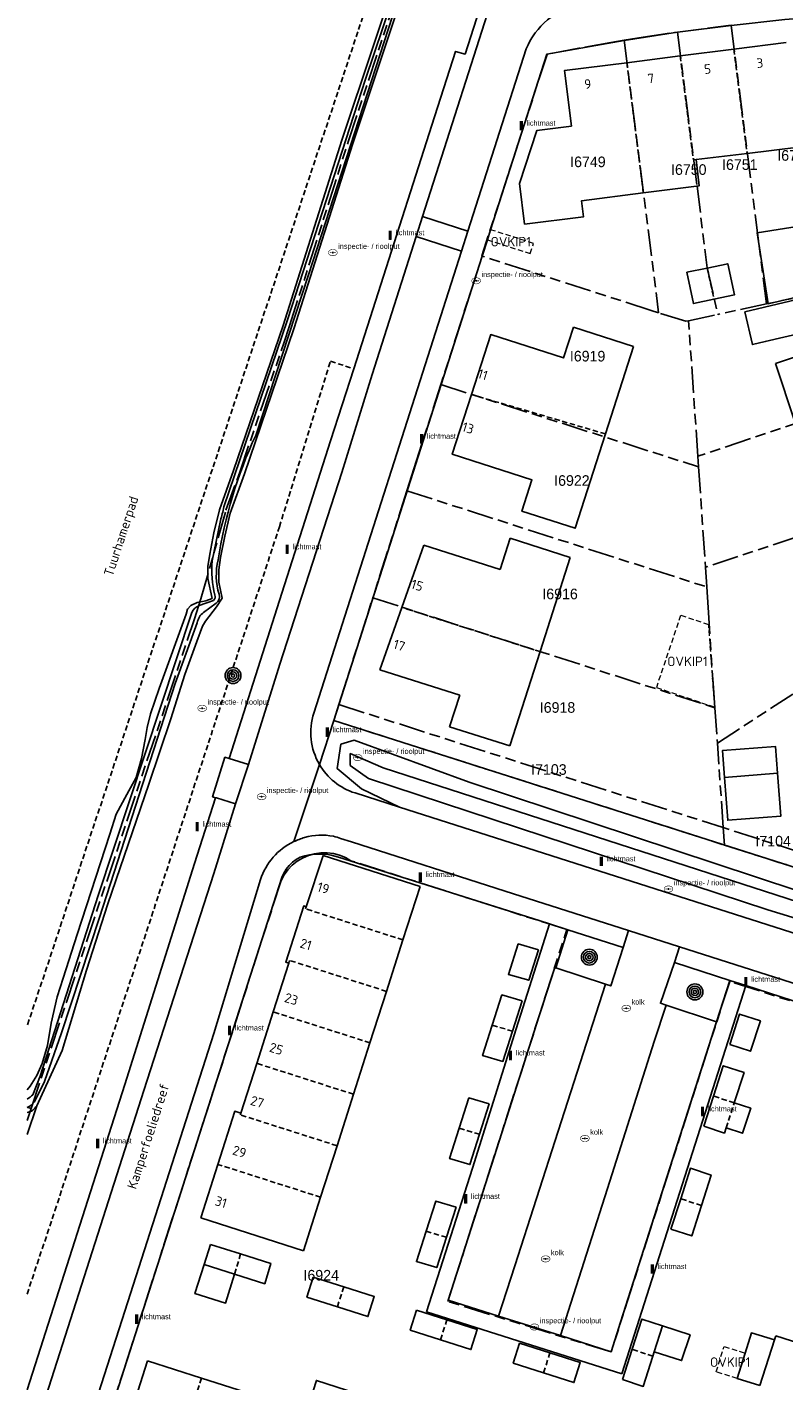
# Model space of a CAD drawing. Extents: x 168491 to 169507, y 481494 to 482503.
# Tile 14 of 108: x 168500 to 168571, y 481760 to 481887. Entities that reach past the tile are written whole.
import ezdxf
from ezdxf.enums import TextEntityAlignment as Align

# ---------------------------------------------------------------- set-up
doc = ezdxf.new("R2010")
doc.units = 0
doc.header["$LTSCALE"] = 0.5
doc.linetypes.add('KAD', pattern=[12, 5, -1, 2, -1, 2, -1])
doc.linetypes.add('STIPPELFIJN', pattern=[1.5, 1, -0.5])
doc.layers.get('0').update_dxf_attribs({"linetype": 'CONTINUOUS'})
for name, color, linetype in [('G01', 3, 'KAD'), ('G_BTD', 3, 'CONTINUOUS'), ('G_GBIP1', 7, 'CONTINUOUS'), ('G_OWT', 7, 'CONTINUOUS'), ('G_PNDMV', 1, 'CONTINUOUS'), ('G_WGD', 2, 'CONTINUOUS'), ('G_WTD', 4, 'CONTINUOUS'), ('NAR', 7, 'CONTINUOUS'), ('ORL', 7, 'CONTINUOUS'), ('OVKIP1', 7, 'CONTINUOUS'), ('PPAL', 7, 'CONTINUOUS'), ('PPUT', 7, 'CONTINUOUS'), ('PVGO', 7, 'CONTINUOUS'), ('Z01', 2, 'CONTINUOUS')]:
    doc.layers.add(name, color=color, linetype=linetype)
doc.layers.add('OBWVM', color=7, linetype='CONTINUOUS', lineweight=70)
doc.styles.add('ISO', font='isocpeur.ttf', dxfattribs={"height": 1})

# ---------------------------------------------------------------- blocks, each defined once
blk = doc.blocks.new('put')
at = {"linetype": 'ByBlock', "lineweight": -2}
h = blk.add_hatch(color=0, dxfattribs=at)
h.dxf.hatch_style = 1
edge = h.paths.add_edge_path()
edge.add_spline(control_points=[(0.44, 0), (0.44, 0.04), (0.43, 0.09), (0.36, 0.2), (0.28, 0.26), (0.09, 0.32), (-0.02, 0.33), (-0.22, 0.29), (-0.31, 0.24), (-0.42, 0.12), (-0.44, 0.06), (-0.44, -0.06), (-0.42, -0.12), (-0.33, -0.22), (-0.28, -0.26), (-0.1, -0.33), (0.04, -0.33), (0.27, -0.27), (0.37, -0.2), (0.43, -0.08), (0.44, -0.04), (0.44, 0)], knot_values=[0, 0, 0, 0, 0.380029, 0.380029, 1.118666, 1.118666, 1.857303, 1.857303, 2.59594, 2.59594, 3.13294, 3.13294, 3.66994, 3.66994, 4.20694, 4.20694, 5.079565, 5.079565, 5.952189, 5.952189, 6.283185, 6.283185, 6.283185, 6.283185], degree=3, periodic=0)
edge = h.paths.add_edge_path(flags=16)
edge.add_ellipse((0, 0), major_axis=(0.392, 0), ratio=0.689655, start_angle=0, end_angle=360)
h = blk.add_hatch(color=0, dxfattribs=at)
h.dxf.hatch_style = 1
h.paths.add_polyline_path([(-0.1, 0, -0.096396), (-0.09, 0.04), (-0.25, 0.04, 1), (-0.25, -0.04), (-0.09, -0.04, -0.096396)])
at = {"linetype": 'ByBlock', "lineweight": -2, "true_color": 0x681648}
h = blk.add_hatch(color=219, dxfattribs=at)
h.dxf.hatch_style = 1
h.paths.add_polyline_path([(0.1, 0, 1), (-0.1, 0, 1)])
at = {"linetype": 'ByBlock', "lineweight": -2}
h = blk.add_hatch(color=0, dxfattribs=at)
h.dxf.hatch_style = 1
h.paths.add_polyline_path([(0.25, 0.04), (0.09, 0.04, -0.096396), (0.1, 0, -0.096396), (0.09, -0.04), (0.25, -0.04, 1)])
at = {"color": 0, "linetype": 'ByBlock', "lineweight": -2}
blk.add_attdef('PUT', (0.5, 0.35), '', height=0.5, dxfattribs=at)
blk = doc.blocks.new('BOOM')
at = {"color": 0}
for radius in [0.75, 0.55, 0.35, 0.15]:
    blk.add_circle((0, 0), radius, dxfattribs=at)
blk = doc.blocks.new('PAAL')
at = {"linetype": 'ByBlock', "lineweight": -2}
h = blk.add_hatch(color=0, dxfattribs=at)
h.dxf.hatch_style = 1
h.paths.add_polyline_path([(0.15, 0.8), (-0.15, 0.8), (-0.15, -0.1), (0, -0.1, -0.414214), (-0.1, 0, -1), (0.1, 0, -0.414214), (0, -0.1), (0.15, -0.1)])
at = {"linetype": 'ByBlock', "lineweight": -2, "true_color": 0x681648}
h = blk.add_hatch(color=219, dxfattribs=at)
h.dxf.hatch_style = 1
h.paths.add_polyline_path([(-0.1, 0, 1), (0.1, 0, 1)])
at = {"color": 0, "linetype": 'ByBlock', "lineweight": -2}
blk.add_attdef('PAAL', (0.5, 0.35), '', height=0.5, dxfattribs=at)

msp = doc.modelspace()

# ---------------------------------------------------------------- linework, layer by layer
at = {"layer": 'G01'}
for p, q in [((168569.75, 481861.341), (168566.428, 481887.663)), ((168556.328, 481886.23), (168559.573, 481860.511)), ((168542.923, 481865.861), (168539.036, 481853.723)), ((168575.114, 481862.496), (168569.75, 481861.341)), ((168569.75, 481861.341), (168565.168, 481860.355)), ((168562.405, 481859.76), (168565.168, 481860.355)), ((168563.275, 481846.967), (168562.405, 481859.76)), ((168539.036, 481853.723), (168563.343, 481845.967)), ((168585.3, 481854.34), (168563.275, 481846.967)), ((168563.343, 481845.967), (168563.275, 481846.967)), ((168563.343, 481845.967), (168563.987, 481836.499)), ((168535.83, 481843.7), (168532.613, 481833.595)), ((168535.83, 481843.7), (168564.115, 481834.626)), ((168565.114, 481819.869), (168593.111, 481838.128)), ((168563.987, 481836.499), (168564.115, 481834.626)), ((168529.405, 481823.521), (168532.613, 481833.595)), ((168532.613, 481833.595), (168564.879, 481823.231)), ((168529.405, 481823.521), (168565.67, 481811.905)), ((168564.879, 481823.231), (168565.114, 481819.869)), ((168565.67, 481811.905), (168565.114, 481819.869)), ((168565.67, 481811.905), (168565.784, 481810.267)), ((168565.784, 481810.267), (168571.769, 481808.358))]:
    msp.add_line(p, q, dxfattribs=at)
for points in [[(168500.378, 481785.398), (168503.707, 481795.439), (168515.789, 481831.631), (168516.399, 481833.493), (168518.757, 481841.867), (168520.094, 481845.572), (168524.213, 481857.651), (168524.766, 481859.269), (168530.315, 481876.752), (168535.844, 481893.364), (168536.24, 481894.553), (168537.22, 481897.457), (168540.59, 481907.439), (168545.041, 481921.477), (168546.385, 481925.824), (168562.994, 481975.95)], [(168556.328, 481886.23), (168558.117, 481886.524), (168561.161, 481886.974), (168561.371, 481887.002)], [(168561.371, 481887.002), (168564.212, 481887.374), (168566.428, 481887.663)], [(168561.371, 481887.002), (168563.207, 481872.453), (168564.15, 481864.765), (168565.168, 481860.355)], [(168556.328, 481886.23), (168555.081, 481886.025), (168552.053, 481885.478), (168549.049, 481884.898), (168542.89, 481865.871), (168542.923, 481865.861)], [(168559.573, 481860.511), (168558.868, 481860.734), (168542.934, 481865.857), (168542.923, 481865.861)], [(168562.405, 481859.76), (168562.383, 481859.755), (168562.137, 481859.702), (168559.573, 481860.511)], [(168535.83, 481843.7), (168536.489, 481845.769), (168539.036, 481853.723)], [(168588.547, 481846.097), (168579.162, 481841.578), (168578.448, 481841.274), (168563.987, 481836.499)], [(168564.115, 481834.626), (168564.246, 481832.695), (168564.748, 481825.104), (168564.879, 481823.231)], [(168529.405, 481823.521), (168528.927, 481822.02), (168538.91, 481818.84), (168565.784, 481810.267)], [(168573.162, 481809.506), (168569.082, 481810.812), (168565.67, 481811.905)], [(168500, 481785.5194), (168500.378, 481785.398)], [(168500.378, 481785.398), (168500, 481784.2567)]]:
    msp.add_lwpolyline(points, dxfattribs=at)
msp.add_lwpolyline([(168528.306, 481809.527), (168527.709, 481809.52), (168527.117, 481809.435), (168526.542, 481809.273), (168525.994, 481809.036), (168525.481, 481808.729), (168525.014, 481808.356), (168524.6, 481807.926), (168524.246, 481807.444), (168523.959, 481806.92), (168513.668, 481774.895), (168505.738, 481750.159), (168547.567, 481736.815), (168572.624, 481728.783), (168582.815, 481760.678), (168591.946, 481789.177), (168566.28, 481797.394), (168555.1, 481762.418), (168539.69, 481767.182), (168550.91, 481802.285), (168530.55, 481808.782), (168530.031, 481809.078), (168529.478, 481809.304), (168528.899, 481809.454)], close=True, dxfattribs=at)
at = {"layer": 'G_BTD', "linetype": 'STIPPELFIJN', "lineweight": -3, "transparency": 33554687}
for points in [[(168552.482, 481951.071), (168500, 481793.1551)], [(168500, 481767.8683), (168502.621, 481775.739), (168523.804, 481840.311), (168528.618, 481855.932), (168530.813, 481855.23)]]:
    msp.add_lwpolyline(points, dxfattribs=at)
at = {"layer": 'G_BTD', "linetype": 'Continuous', "lineweight": 25, "transparency": 33554687}
for points in [[(168528.927, 481822.02), (168602.913, 481798.422)], [(168500, 481782.9495), (168500.912, 481785.659)]]:
    msp.add_lwpolyline(points, dxfattribs=at)
at = {"layer": 'G_GBIP1', "linetype": 'Continuous', "lineweight": 25, "transparency": 33554687}
for points in [[(168574.38, 481865.582), (168574.039, 481868.885), (168568.864, 481868.063), (168569.895, 481861.368)], [(168573.116, 481862.116), (168569.895, 481861.368)], [(168570.796, 481817.038), (168571.107, 481812.994), (168566.098, 481812.609), (168565.787, 481816.653)], [(168519.564, 481769.768), (168518.727, 481767.03), (168515.835, 481767.915), (168516.715, 481770.681)], [(168559.953, 481764.874), (168562.541, 481764.024), (168561.742, 481761.591), (168559.166, 481762.416)], [(168570.497, 481763.543), (168568.336, 481764.215), (168567.742, 481762.304)], [(168567.742, 481762.304), (168567, 481759.917)], [(168526.351, 481756.784), (168527.301, 481759.729), (168531.109, 481758.5), (168530.162, 481755.565)], [(168567, 481759.917), (168569.126, 481759.257)]]:
    msp.add_lwpolyline(points, dxfattribs=at)
at = {"layer": 'G_OWT', "linetype": 'Continuous', "lineweight": 25, "transparency": 33554687}
for points in [[(168538.057, 481898.453), (168536.648, 481894.278), (168530.723, 481876.477), (168525.174, 481858.994), (168520.502, 481845.297), (168519.165, 481841.592), (168518.65, 481839.419), (168518.25, 481837.398), (168518.081, 481836.231), (168518.088, 481835.091), (168518.402, 481833.579), (168517.866, 481832.748), (168516.817, 481831.394)], [(168535.625, 481894.6), (168529.7, 481876.799), (168524.151, 481859.316), (168519.479, 481845.619), (168518.142, 481841.914), (168517.627, 481839.741), (168517.227, 481837.72), (168517.058, 481836.553), (168517.065, 481835.413), (168517.453, 481833.546), (168516.848, 481833.302), (168516.057, 481833.166), (168515.432, 481832.873), (168515.147, 481832.525), (168515.011, 481832.07), (168512.455, 481825.043), (168511.626, 481822.648), (168511.327, 481821.37), (168511.148, 481820.223), (168510.781, 481818.433), (168510.274, 481816.64), (168509.423, 481815.045), (168508.407, 481813.165), (168507.799, 481811.282), (168504.722, 481801.833), (168503.395, 481797.691), (168502.831, 481795.923), (168502.274, 481793.455), (168501.916, 481791.341), (168501.431, 481789.654), (168500.917, 481788.5), (168500.28, 481787.493), (168500, 481787.1418)], [(168500.912, 481785.659), (168503.298, 481790.855), (168505.591, 481798.444), (168507.619, 481804.726), (168511.496, 481816.002), (168513.553, 481822.175), (168514.888, 481826.372), (168515.998, 481829.491), (168516.538, 481830.927), (168516.817, 481831.394)], [(168602.461, 481796.93), (168592.469, 481800.029), (168572.693, 481805.949), (168541.704, 481816.198), (168530.845, 481820.174), (168529.609, 481819.776), (168529.256, 481817.479), (168531.551, 481815.579), (168535.134, 481813.835)]]:
    msp.add_lwpolyline(points, dxfattribs=at)
msp.add_lwpolyline([(168500.912, 481785.659, -0.22925485), (168500, 481785.0174, -0.22925485)], format="xyb", dxfattribs=at)
at = {"layer": 'G_PNDMV', "linetype": 'Continuous', "lineweight": 25, "transparency": 33554687}
for points in [[(168561.621, 481884.75), (168566.681, 481885.388)], [(168566.681, 481885.388), (168571.593, 481886.009)], [(168546.447, 481872.715), (168548.075, 481877.702), (168551.351, 481878.136), (168550.688, 481883.369), (168556.561, 481884.111)], [(168556.561, 481884.111), (168561.621, 481884.75)], [(168563.106, 481874.974), (168563.4, 481872.484), (168558.12, 481871.817)], [(168567.928, 481875.557), (168563.106, 481874.974)], [(168572.759, 481876.141), (168567.928, 481875.557)], [(168546.447, 481872.715), (168546.934, 481868.861)], [(168558.12, 481871.817), (168552.305, 481871.083), (168552.485, 481869.562), (168546.934, 481868.861)], [(168564.169, 481864.734), (168566.103, 481865.135), (168566.725, 481862.2), (168564.794, 481861.788)], [(168562.235, 481864.334), (168564.169, 481864.734)], [(168564.794, 481861.788), (168562.862, 481861.376), (168562.235, 481864.334)], [(168567.707, 481860.602), (168568.426, 481857.512), (168569.639, 481857.79), (168575.72, 481859.21), (168575.002, 481862.342), (168567.707, 481860.602)], [(168541.917, 481852.797), (168543.734, 481858.447), (168550.601, 481856.254), (168551.533, 481859.16)], [(168551.533, 481859.16), (168557.21, 481857.339)], [(168580.8, 481859.119), (168570.603, 481855.712)], [(168557.21, 481857.339), (168554.558, 481849.068)], [(168570.603, 481855.712), (168572.423, 481850.218)], [(168541.917, 481852.797), (168540.101, 481847.147), (168547.625, 481844.744), (168546.672, 481841.771), (168551.705, 481840.174), (168554.558, 481849.068)], [(168544.621, 481836.29), (168545.561, 481839.219)], [(168551.244, 481837.416), (168545.561, 481839.219)], [(168537.429, 481838.587), (168535.357, 481832.698)], [(168537.429, 481838.587), (168544.621, 481836.29)], [(168548.391, 481828.522), (168551.244, 481837.416)], [(168535.357, 481832.698), (168533.285, 481826.808)], [(168545.539, 481819.629), (168548.391, 481828.522)], [(168533.285, 481826.808), (168540.809, 481824.405)], [(168539.856, 481821.432), (168540.809, 481824.405)], [(168539.856, 481821.432), (168545.539, 481819.629)], [(168565.787, 481816.653), (168565.593, 481819.185), (168570.601, 481819.571), (168570.796, 481817.038)], [(168570.796, 481817.038), (168565.787, 481816.653)], [(168527.943, 481809.285), (168526.33, 481804.436)], [(168537.071, 481806.365), (168527.943, 481809.285)], [(168537.071, 481806.365), (168535.454, 481801.311)], [(168526.33, 481804.436), (168526.102, 481804.512), (168524.406, 481799.203), (168524.685, 481799.114)], [(168535.454, 481801.311), (168533.901, 481796.453)], [(168548.245, 481800.362), (168547.32, 481797.495), (168545.412, 481798.059), (168546.337, 481800.926), (168548.245, 481800.362)], [(168524.685, 481799.114), (168523.219, 481794.513)], [(168533.901, 481796.453), (168532.347, 481791.595)], [(168543.886, 481793.259), (168544.799, 481796.12), (168546.707, 481795.556)], [(168523.219, 481794.513), (168521.67, 481789.654)], [(168546.707, 481795.556), (168545.794, 481792.694)], [(168545.794, 481792.694), (168544.881, 481789.833), (168542.973, 481790.397), (168543.886, 481793.259)], [(168566.295, 481791.443), (168568.256, 481790.799), (168569.172, 481793.655), (168567.211, 481794.299), (168566.295, 481791.443)], [(168532.347, 481791.595), (168530.793, 481786.738)], [(168521.67, 481789.654), (168520.173, 481784.958)], [(168566.708, 481785.93), (168567.631, 481788.791), (168565.67, 481789.435), (168564.748, 481786.574)], [(168530.793, 481786.738), (168529.239, 481781.88)], [(168540.772, 481783.528), (168541.685, 481786.39), (168543.593, 481785.826)], [(168543.593, 481785.826), (168542.68, 481782.964)], [(168564.748, 481786.574), (168563.825, 481783.713)], [(168566.708, 481785.93), (168568.266, 481785.418), (168567.491, 481783.059), (168565.943, 481783.557)], [(168520.173, 481784.958), (168519.597, 481785.138), (168517.999, 481780.119)], [(168542.68, 481782.964), (168541.767, 481780.103), (168539.859, 481780.667), (168540.772, 481783.528)], [(168563.825, 481783.713), (168565.786, 481783.069), (168565.943, 481783.557)], [(168529.239, 481781.88), (168527.686, 481777.023)], [(168517.999, 481780.119), (168516.389, 481775.063)], [(168563.616, 481776.238), (168564.532, 481779.104), (168562.571, 481779.748), (168561.656, 481776.882)], [(168527.686, 481777.023), (168526.069, 481771.969)], [(168537.648, 481773.803), (168538.561, 481776.658), (168540.469, 481776.094)], [(168561.656, 481776.882), (168560.74, 481774.017)], [(168540.469, 481776.094), (168539.555, 481773.239)], [(168560.74, 481774.017), (168562.701, 481773.373), (168563.616, 481776.238)], [(168526.069, 481771.969), (168516.389, 481775.063)], [(168539.555, 481773.239), (168538.642, 481770.384), (168536.734, 481770.948), (168537.648, 481773.803)], [(168517.311, 481772.567), (168516.715, 481770.681)], [(168520.146, 481771.672), (168517.311, 481772.567)], [(168519.564, 481769.768), (168522.414, 481768.854), (168522.981, 481770.777), (168520.146, 481771.672)], [(168516.715, 481770.681), (168519.564, 481769.768)], [(168526.993, 481769.471), (168526.397, 481767.585), (168529.272, 481766.666)], [(168529.868, 481768.552), (168526.993, 481769.471)], [(168529.272, 481766.666), (168532.147, 481765.747), (168532.743, 481767.633), (168529.868, 481768.552)], [(168536.741, 481766.363), (168536.145, 481764.477), (168539.004, 481763.56)], [(168539.6, 481765.446), (168536.741, 481766.363)], [(168539.004, 481763.56), (168541.862, 481762.644), (168542.458, 481764.53), (168539.6, 481765.446)], [(168559.953, 481764.874), (168557.992, 481765.518), (168557.077, 481762.66)], [(168559.166, 481762.416), (168559.953, 481764.874)], [(168570.627, 481763.95), (168570.497, 481763.543)], [(168580.282, 481760.861), (168570.627, 481763.95)], [(168546.465, 481763.251), (168545.869, 481761.365), (168548.726, 481760.447)], [(168549.322, 481762.333), (168546.465, 481763.251)], [(168557.077, 481762.66), (168556.162, 481759.802)], [(168570.497, 481763.543), (168569.126, 481759.257)], [(168511.358, 481761.578), (168508.45, 481752.475)], [(168516.452, 481759.949), (168511.358, 481761.578)], [(168548.726, 481760.447), (168551.583, 481759.529), (168552.179, 481761.415), (168549.322, 481762.333)], [(168556.162, 481759.802), (168558.123, 481759.158), (168559.038, 481762.016)], [(168559.038, 481762.016), (168559.166, 481762.416)], [(168521.31, 481758.396), (168516.452, 481759.949)]]:
    msp.add_lwpolyline(points, dxfattribs=at)
at = {"layer": 'G_PNDMV', "linetype": 'STIPPELFIJN', "lineweight": -3, "transparency": 33554687}
for points in [[(168566.681, 481885.388), (168567.928, 481875.557)], [(168556.561, 481884.111), (168558.12, 481871.817)], [(168561.621, 481884.75), (168562.865, 481874.944), (168563.106, 481874.974)], [(168564.169, 481864.734), (168564.794, 481861.788)], [(168554.558, 481849.068), (168541.917, 481852.797)], [(168548.391, 481828.522), (168535.357, 481832.698)], [(168535.454, 481801.311), (168526.267, 481804.247), (168526.33, 481804.436)], [(168524.767, 481799.372), (168524.685, 481799.114)], [(168533.901, 481796.453), (168524.767, 481799.372)], [(168532.347, 481791.595), (168523.219, 481794.513)], [(168543.886, 481793.259), (168545.794, 481792.694)], [(168530.793, 481786.738), (168521.67, 481789.654)], [(168566.708, 481785.93), (168564.748, 481786.574)], [(168565.943, 481783.557), (168566.708, 481785.93)], [(168520.173, 481784.958), (168520.121, 481784.795)], [(168529.239, 481781.88), (168520.121, 481784.795)], [(168540.772, 481783.528), (168542.68, 481782.964)], [(168527.686, 481777.023), (168517.999, 481780.119)], [(168563.616, 481776.238), (168561.656, 481776.882)], [(168537.648, 481773.803), (168539.555, 481773.239)], [(168519.564, 481769.768), (168520.146, 481771.672)], [(168529.272, 481766.666), (168529.868, 481768.552)], [(168539.004, 481763.56), (168539.6, 481765.446)], [(168559.038, 481762.016), (168557.077, 481762.66)], [(168548.726, 481760.447), (168549.322, 481762.333)], [(168516.452, 481759.949), (168513.545, 481750.848)]]:
    msp.add_lwpolyline(points, dxfattribs=at)
at = {"layer": 'G_WGD', "linetype": 'Continuous', "lineweight": 25, "transparency": 33554687}
for points in [[(168530.813, 481855.23), (168533.356, 481863.179), (168538.183, 481878.219), (168540.416, 481885.179), (168541.317, 481884.925), (168543.736, 481892.497)], [(168543.731, 481868.35), (168549.027, 481884.918), (168556.316, 481886.223), (168561.36, 481886.988), (168566.418, 481887.642), (168571.49, 481888.185), (168580.788, 481888.892)], [(168542.93, 481865.844), (168543.425, 481867.393)], [(168543.731, 481868.35), (168543.425, 481867.393)], [(168542.93, 481865.844), (168528.927, 481822.02)], [(168519.05, 481818.432), (168523.805, 481833.348), (168528.629, 481848.405), (168530.813, 481855.23)], [(168528.927, 481822.02), (168527.573, 481817.881)], [(168517.767, 481814.735), (168517.496, 481814.82), (168518.66, 481818.553), (168519.05, 481818.432)], [(168530.936, 481815.177), (168535.134, 481813.835)], [(168515.802, 481808.537), (168517.767, 481814.735)], [(168535.134, 481813.835), (168590.945, 481795.997)], [(168515.802, 481808.537), (168509.214, 481787.646), (168500, 481758.8454)], [(168529.366, 481809.129), (168548.306, 481803.135)], [(168572.643, 481728.818), (168547.812, 481736.742), (168505.753, 481750.181), (168513.614, 481774.742), (168524.034, 481807.185)], [(168546.133, 481792.905), (168549.283, 481802.819)], [(168549.283, 481802.819), (168548.306, 481803.135)], [(168549.866, 481798.67), (168551.011, 481802.269)], [(168551.011, 481802.269), (168556.216, 481800.597)], [(168556.216, 481800.597), (168555.059, 481796.964), (168554.574, 481797.123)], [(168554.574, 481797.123), (168549.866, 481798.67)], [(168561.063, 481799.169), (168559.746, 481795.332), (168560.273, 481795.158)], [(168566.301, 481797.477), (168561.063, 481799.169)], [(168565.046, 481793.588), (168566.301, 481797.477)], [(168567.808, 481797.002), (168563.489, 481783.507), (168559.401, 481770.688), (168556.09, 481760.341)], [(168567.808, 481797.002), (168591.969, 481789.176)], [(168560.273, 481795.158), (168565.046, 481793.588)], [(168537.674, 481766.214), (168542.021, 481779.759), (168546.133, 481792.905)], [(168556.09, 481760.341), (168537.674, 481766.214)]]:
    msp.add_lwpolyline(points, dxfattribs=at)
at = {"layer": 'G_WGD', "lineweight": -3, "transparency": 33554687}
for points in [[(168537.303, 481869.589), (168544.695, 481892.717)], [(168541.59, 481868.219), (168547.087, 481885.419)], [(168536.698, 481867.696), (168537.303, 481869.589)], [(168541.59, 481868.219), (168537.303, 481869.589)], [(168532.538, 481854.679), (168536.698, 481867.696)], [(168540.985, 481866.326), (168536.698, 481867.696)], [(168540.985, 481866.326), (168541.59, 481868.219)], [(168527.047, 481822.719), (168540.985, 481866.326)], [(168523.852, 481827.343), (168529.694, 481845.419), (168532.538, 481854.679)], [(168520.896, 481817.857), (168523.852, 481827.343)], [(168519.05, 481818.432), (168520.896, 481817.857)], [(168520.896, 481817.857), (168519.648, 481814.149)], [(168527.573, 481817.881), (168525.148, 481810.586)], [(168519.648, 481814.149), (168517.604, 481807.591), (168511.015, 481787.099), (168500, 481752.699)], [(168517.863, 481814.705), (168517.767, 481814.735)], [(168519.648, 481814.149), (168517.863, 481814.705)], [(168529.566, 481810.89), (168530.604, 481810.558)], [(168530.604, 481810.558), (168545.106, 481805.923)], [(168522.024, 481807.002), (168517.612, 481792.475), (168509.235, 481766.276), (168503.7, 481749.01)], [(168545.106, 481805.923), (168556.731, 481802.208)], [(168551.011, 481802.269), (168549.283, 481802.819)], [(168556.216, 481800.597), (168556.731, 481802.208)], [(168556.731, 481802.208), (168561.543, 481800.67)], [(168561.063, 481799.169), (168561.543, 481800.67)], [(168561.543, 481800.67), (168588.623, 481792.015)], [(168544.48, 481765.803), (168539.707, 481767.312), (168544.05, 481780.847), (168548.313, 481794.154), (168549.74, 481798.606)], [(168549.866, 481798.67), (168549.74, 481798.606)], [(168554.574, 481797.123), (168550.106, 481783.263), (168546.014, 481770.555), (168544.48, 481765.803)], [(168567.808, 481797.002), (168566.301, 481797.477)], [(168550.318, 481763.955), (168554.741, 481777.842), (168559.169, 481791.728), (168560.273, 481795.158)], [(168565.046, 481793.588), (168560.389, 481779.02), (168555.977, 481765.211), (168555.104, 481762.429), (168550.318, 481763.955)], [(168550.318, 481763.955), (168544.48, 481765.803)]]:
    msp.add_lwpolyline(points, dxfattribs=at)
for points in [[(168552.139, 481889.665, 0.24391785), (168547.087, 481885.419)], [(168527.047, 481822.719, 0.21208111), (168527.573, 481817.881)], [(168528.901, 481811.091, 0.12063724), (168526.182, 481810.969)], [(168528.901, 481811.091, -0.01916187), (168529.566, 481810.89)], [(168522.024, 481807.002, -0.20677176), (168525.148, 481810.586)], [(168525.148, 481810.586, -0.04734156), (168526.182, 481810.969)]]:
    msp.add_lwpolyline(points, format="xyb", dxfattribs=at)
at = {"layer": 'G_WGD', "linetype": 'Continuous', "lineweight": 25, "transparency": 33554687}
for points in [[(168527.573, 481817.881, 0.18609518), (168530.936, 481815.177)], [(168526.638, 481809.354, 0.28387923), (168524.034, 481807.185)], [(168529.366, 481809.129, 0.11249702), (168526.638, 481809.354)]]:
    msp.add_lwpolyline(points, format="xyb", dxfattribs=at)
at = {"layer": 'G_WTD', "linetype": 'Continuous', "lineweight": 25, "transparency": 33554687}
for points in [[(168561.257, 481975.742), (168560.646, 481971.964), (168559.192, 481966.324), (168554.136, 481952.07), (168549.225, 481936.759), (168544.514, 481920.565), (168538.428, 481901.896), (168531.914, 481882.554), (168524.579, 481859.854), (168518.557, 481842.181)], [(168521.563, 481848.924), (168526.544, 481864.088), (168534.461, 481888.5), (168541.519, 481909.426), (168548.675, 481932.758), (168554.086, 481949.869), (168559.231, 481965.024), (168560.553, 481969.185)], [(168518.247, 481840.902), (168517.47, 481837.103)], [(168517.6, 481833.357), (168516.242, 481832.863)], [(168516.652, 481832.229), (168517.837, 481833.09)], [(168515.544, 481832.213), (168506.699, 481805.494), (168501.239, 481788.451), (168500.532, 481786.695)], [(168500.694, 481786.022), (168501.65, 481787.954), (168503.241, 481792.548), (168506.845, 481803.416), (168513.978, 481825.51), (168516.055, 481831.244)], [(168533.582, 481817.567), (168530.492, 481818.892), (168530.492, 481817.788), (168532.213, 481816.551), (168569.867, 481804.137), (168616.35, 481789.912), (168616.924, 481790.266), (168616.792, 481791.017), (168592.91, 481798.35), (168533.582, 481817.567)]]:
    msp.add_lwpolyline(points, dxfattribs=at)
for points in [[(168518.024, 481837.175, -0.07012134), (168521.563, 481848.924)], [(168518.557, 481842.181, -0.01785755), (168518.247, 481840.902)], [(168517.47, 481837.103, 0.08204011), (168517.712, 481833.856)], [(168518.117, 481833.936, -0.13612087), (168518.024, 481837.175)], [(168516.242, 481832.863, 0.20602983), (168515.544, 481832.213)], [(168517.712, 481833.856, -0.35334902), (168517.6, 481833.357)], [(168517.837, 481833.09, 0.32788884), (168518.117, 481833.936)], [(168516.055, 481831.244, -0.19802198), (168516.652, 481832.229)], [(168500.532, 481786.695, -0.0847541), (168500, 481786.2789, -0.0847541)], [(168500, 481785.4941, 0.12483864), (168500.694, 481786.022)]]:
    msp.add_lwpolyline(points, format="xyb", dxfattribs=at)
at = {"layer": 'OBWVM', "linetype": 'STIPPELFIJN', "lineweight": 13, "transparency": 33554687}
for points in [[(168543.425, 481867.393), (168547.467, 481866.102), (168547.773, 481867.058)], [(168547.773, 481867.058), (168543.731, 481868.35)], [(168564.306, 481831.05), (168561.654, 481831.944), (168559.36, 481825.14), (168564.868, 481823.283), (168564.306, 481831.05)], [(168567, 481759.917), (168565.008, 481760.537), (168565.75, 481762.924), (168567.742, 481762.304)]]:
    msp.add_lwpolyline(points, dxfattribs=at)

# ---------------------------------------------------------------- block references
at = {"layer": 'PPAL', "linetype": 'Continuous', "lineweight": 13, "transparency": 33554687}
for p in [(168546.62, 481877.82), (168534.248, 481867.471), (168537.224, 481848.264), (168524.538, 481837.826), (168528.32, 481820.564), (168516.037, 481811.652), (168554.17, 481808.375), (168537.1, 481806.89), (168567.808, 481797.002), (168519.09, 481792.41), (168545.606, 481790.051), (168563.71, 481784.77), (168506.657, 481781.749), (168541.373, 481776.515), (168558.98, 481769.89), (168510.33, 481765.15)]:
    msp.add_blockref('PAAL', p, dxfattribs=at).add_auto_attribs({'PAAL': 'lichtmast'})
at = {"layer": 'PPUT', "linetype": 'Continuous', "lineweight": 13, "transparency": 33554687}
for p, values in [((168528.844, 481866.189), {'PUT': 'inspectie- / rioolput'}), ((168542.359, 481863.528), {'PUT': 'inspectie- / rioolput'}), ((168516.515, 481823.175), {'PUT': 'inspectie- / rioolput'}), ((168531.189, 481818.518), {'PUT': 'inspectie- / rioolput'}), ((168522.12, 481814.828), {'PUT': 'inspectie- / rioolput'}), ((168560.505, 481806.113), {'PUT': 'inspectie- / rioolput'}), ((168556.526, 481794.856), {'PUT': 'kolk'}), ((168552.619, 481782.568), {'PUT': 'kolk'}), ((168548.912, 481771.197), {'PUT': 'kolk'}), ((168547.864, 481764.769), {'PUT': 'inspectie- / rioolput'})]:
    msp.add_blockref('put', p, dxfattribs=at).add_auto_attribs(values)
at = {"layer": 'PVGO', "linetype": 'Continuous', "lineweight": 0, "transparency": 33554687}
for p in [(168519.428, 481826.262), (168553.038, 481799.677), (168562.999, 481796.4)]:
    msp.add_blockref('BOOM', p, dxfattribs=at)

# ---------------------------------------------------------------- texts
at = {"layer": 'NAR', "linetype": 'Continuous', "lineweight": 25, "transparency": 33554687, "style": 'ISO'}
for s, rotation, p in [('5', 5.2, (168564.188, 481883.521)), ('3', 5.2, (168569.129, 481884.088)), ('7', 5.2, (168558.842, 481882.631)), ('9', 5.2, (168552.888, 481882.105)), ('11', 342.9, (168542.987, 481854.676)), ('13', 342.9, (168541.597, 481849.628)), ('15', 342.9, (168536.799, 481834.782)), ('17', 342.9, (168535.11, 481829.116)), ('19', 343.2, (168527.95, 481806.2)), ('21', 343.2, (168526.3, 481800.894)), ('23', 343.2, (168524.925, 481795.726)), ('25', 343.2, (168523.509, 481791.032)), ('27', 343.2, (168521.707, 481786.017)), ('29', 343.2, (168520.034, 481781.323)), ('31', 343.2, (168518.297, 481776.565))]:
    msp.add_text(s, height=0.9, rotation=rotation, dxfattribs=at).set_placement(p, align=Align.MIDDLE_CENTER)
at = {"layer": 'ORL', "linetype": 'Continuous', "lineweight": 25, "transparency": 33554687, "style": 'ISO'}
for s, rotation, p in [('Tuurhamerpad', 71.8, (168508.861, 481839.426)), ('Kamperfoeliedreef', 72.3, (168511.423, 481782.772))]:
    msp.add_text(s, height=0.9, rotation=rotation, dxfattribs=at).set_placement(p, align=Align.MIDDLE_CENTER)
at = {"layer": 'OVKIP1', "linetype": 'Continuous', "lineweight": 70, "transparency": 33554687, "style": 'ISO'}
for p in [(168545.633, 481867.221), (168562.293, 481827.601), (168566.329, 481761.452)]:
    msp.add_text('OVKIP1', height=0.9, dxfattribs=at).set_placement(p, align=Align.MIDDLE_CENTER)
at = {"layer": 'Z01', "ltscale": 0.5}
for s, p in [('I6749', (168551.2315, 481874.2543)), ('I6751', (168565.5605, 481873.9947)), ('I6752', (168570.771, 481874.8611)), ('I6750', (168560.748, 481873.5266)), ('I6919', (168551.2021, 481855.914)), ('I6922', (168549.723, 481844.1745)), ('I6916', (168548.6049, 481833.4655)), ('I6918', (168548.3623, 481822.75)), ('I7103', (168547.5523, 481816.894)), ('I7104', (168568.7084, 481810.1315)), ('I6924', (168526.0742, 481769.155))]:
    msp.add_text(s, height=1, dxfattribs=at).set_placement(p)

doc.saveas('drawing.dxf')
